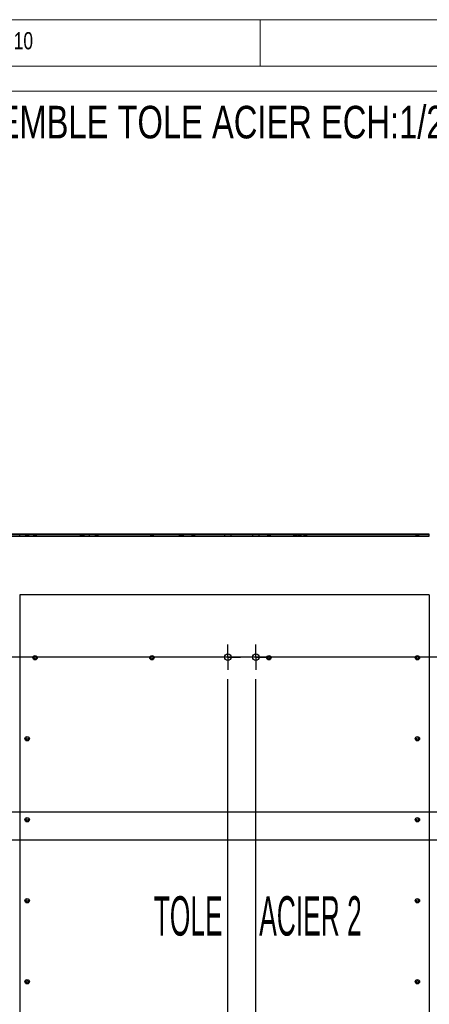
# Model space of a CAD drawing. Header units: millimetres. Extents: x 5 to 589, y 5 to 415.
# Tile 11 of 12: x 471 to 515, y 309 to 415. Entities that reach past the tile are written whole.
import ezdxf

# ---------------------------------------------------------------- set-up
doc = ezdxf.new("R2010")
doc.units = ezdxf.units.MM
doc.linetypes.add('CENTERX2', pattern=[20.32, 12.7, -2.54, 2.54, -2.54])
for name, color, linetype in [('COTES', 1, 'Continuous'), ('NOTES', 6, 'Continuous'), ('TRAIT-MIXTES', 3, 'CENTERX2')]:
    doc.layers.add(name, color=color, linetype=linetype)
doc.layers.add('TRAIT-FORT', color=4, linetype='Continuous', lineweight=25)
doc.styles.add('SLDTEXTSTYLE0', font='TXT', dxfattribs={"width": 0.75})
doc.styles.add('SLDTEXTSTYLE8', font='TXT', dxfattribs={"width": 0.500004})
doc.styles.add('SLDTEXTSTYLE9', font='TXT', dxfattribs={"width": 0.48661})
doc.dimstyles.new('SLDDIMSTYLE1', dxfattribs={"dimtxt": 3, "dimasz": 2, "dimexe": 0, "dimexo": 0.0625, "dimgap": 0.75, "dimtad": 0, "dimtih": 1, "dimtoh": 1, "dimdec": 0, "dimlfac": 20, "dimrnd": 1e-09, "dimzin": 12, "dimdsep": 46, "dimtxsty": 'SLDTEXTSTYLE0', "dimsah": 1, "dimcen": 0.09, "dimadec": 0, "dimazin": 3, "dimtfac": 1, "dimtdec": 0, "dimtofl": 0, "dimtmove": 0, "dimatfit": 3, "dimfxl": 1, "dimfrac": 2, "dimtolj": 1, "dimtzin": 12, "dimarcsym": 0})

# ---------------------------------------------------------------- blocks, each defined once
blk = doc.blocks.new('_D_8')
at = {"layer": 'COTES', "color": 1, "transparency": 16777216}
for p, q in [((493.53, 234.2), (493.53, 344.17)), ((492.62, 229.2), (493.53, 234.2)), ((492.62, 229.2), (492.62, 224.2)), ((452.63, 225.2), (492.62, 225.2))]:
    blk.add_line(p, q, dxfattribs=at)
blk.add_solid([(492.62, 225.2), (490.62, 225.7), (490.62, 224.7)], dxfattribs=at)
at = {"layer": 'COTES', "color": 1, "transparency": 16777216, "insert": (491.14, 215.34), "char_height": 3, "attachment_point": 1, "rotation": 90, "style": 'SLDTEXTSTYLE0'}
blk.add_mtext('1517', dxfattribs=at)
blk = doc.blocks.new('_D_9')
at = {"layer": 'COTES', "color": 1, "transparency": 16777216}
for p, q in [((496.53, 234.2), (496.53, 344.17)), ((497.43, 229.2), (496.53, 234.2)), ((497.43, 229.2), (497.43, 224.2)), ((492.62, 225.2), (497.43, 225.2))]:
    blk.add_line(p, q, dxfattribs=at)
blk.add_solid([(497.43, 225.2), (495.43, 225.7), (495.43, 224.7)], dxfattribs=at)
at = {"layer": 'COTES', "color": 1, "transparency": 16777216, "insert": (495.95, 215.34), "char_height": 3, "attachment_point": 1, "rotation": 90, "style": 'SLDTEXTSTYLE0'}
blk.add_mtext('1577', dxfattribs=at)
blk = doc.blocks.new('_D_11')
at = {"layer": 'COTES', "color": 1, "transparency": 16777216}
for p, q in [((546.4, 234.2), (546.4, 344.17)), ((543.35, 229.2), (546.4, 234.2)), ((543.35, 229.2), (543.35, 224.2)), ((520.68, 225.2), (543.35, 225.2))]:
    blk.add_line(p, q, dxfattribs=at)
blk.add_solid([(543.35, 225.2), (541.35, 225.7), (541.35, 224.7)], dxfattribs=at)
at = {"layer": 'COTES', "color": 1, "transparency": 16777216, "insert": (541.87, 215.34), "char_height": 3, "attachment_point": 1, "rotation": 90, "style": 'SLDTEXTSTYLE0'}
blk.add_mtext('2574', dxfattribs=at)
blk = doc.blocks.new('_D_12')
at = {"layer": 'COTES', "color": 1, "transparency": 16777216}
for p, q in [((549.4, 242.28), (549.4, 344.17)), ((548.16, 237.28), (549.4, 242.28)), ((548.16, 237.28), (548.16, 224.2)), ((543.35, 225.2), (548.16, 225.2))]:
    blk.add_line(p, q, dxfattribs=at)
blk.add_solid([(548.16, 225.2), (546.16, 225.7), (546.16, 224.7)], dxfattribs=at)
at = {"layer": 'COTES', "color": 1, "transparency": 16777216, "insert": (546.68, 215.34), "char_height": 3, "attachment_point": 1, "rotation": 90, "style": 'SLDTEXTSTYLE0'}
blk.add_mtext('2634', dxfattribs=at)
blk = doc.blocks.new('_D_16')
at = {"layer": 'COTES', "color": 1, "transparency": 16777216}
for p, q in [((576.15, 234.2), (576.15, 324.54)), ((574.37, 229.2), (576.15, 234.2)), ((574.37, 229.2), (574.37, 224.2)), ((568.43, 225.2), (574.37, 225.2))]:
    blk.add_line(p, q, dxfattribs=at)
blk.add_solid([(574.37, 225.2), (572.37, 225.7), (572.37, 224.7)], dxfattribs=at)
at = {"layer": 'COTES', "color": 1, "transparency": 16777216, "insert": (572.88, 215.34), "char_height": 3, "attachment_point": 1, "rotation": 90, "style": 'SLDTEXTSTYLE0'}
blk.add_mtext('3169', dxfattribs=at)
blk = doc.blocks.new('_D_19')
at = {"layer": 'COTES', "color": 1, "transparency": 16777216}
for p, q in [((412.56, 353.2), (412.56, 346.52)), ((544.05, 346.52), (411.56, 346.52))]:
    blk.add_line(p, q, dxfattribs=at)
blk.add_solid([(412.56, 346.52), (413.06, 348.52), (412.06, 348.52)], dxfattribs=at)
at = {"layer": 'COTES', "color": 1, "transparency": 16777216, "insert": (404.91, 348), "char_height": 3, "attachment_point": 1, "style": 'SLDTEXTSTYLE0'}
blk.add_mtext('134', dxfattribs=at)
blk = doc.blocks.new('_D_20')
at = {"layer": 'COTES', "color": 1, "transparency": 16777216}
for p, q in [((412.56, 346.52), (412.56, 330.8)), ((416.56, 330.8), (411.56, 330.8)), ((416.56, 330.8), (421.56, 329.89)), ((421.56, 329.89), (573.8, 329.89))]:
    blk.add_line(p, q, dxfattribs=at)
blk.add_solid([(412.56, 330.8), (413.06, 332.8), (412.06, 332.8)], dxfattribs=at)
at = {"layer": 'COTES', "color": 1, "transparency": 16777216, "insert": (404.91, 332.28), "char_height": 3, "attachment_point": 1, "style": 'SLDTEXTSTYLE0'}
blk.add_mtext('466', dxfattribs=at)
blk = doc.blocks.new('_D_21')
at = {"layer": 'COTES', "color": 1, "transparency": 16777216}
for p, q in [((412.56, 330.8), (412.56, 325.99)), ((416.56, 325.99), (421.56, 326.89)), ((421.56, 326.89), (573.8, 326.89)), ((416.56, 325.99), (411.56, 325.99))]:
    blk.add_line(p, q, dxfattribs=at)
blk.add_solid([(412.56, 325.99), (413.06, 327.99), (412.06, 327.99)], dxfattribs=at)
at = {"layer": 'COTES', "color": 1, "transparency": 16777216, "insert": (404.91, 327.47), "char_height": 3, "attachment_point": 1, "style": 'SLDTEXTSTYLE0'}
blk.add_mtext('526', dxfattribs=at)
blk = doc.blocks.new('_D_22')
at = {"layer": 'COTES', "color": 1, "transparency": 16777216}
for p, q in [((412.56, 325.99), (412.56, 307.36)), ((416.56, 307.36), (411.56, 307.36)), ((416.56, 307.36), (421.56, 305.7)), ((421.56, 305.7), (554.93, 305.7))]:
    blk.add_line(p, q, dxfattribs=at)
blk.add_solid([(412.56, 307.36), (413.06, 309.36), (412.06, 309.36)], dxfattribs=at)
at = {"layer": 'COTES', "color": 1, "transparency": 16777216, "insert": (404.91, 308.85), "char_height": 3, "attachment_point": 1, "style": 'SLDTEXTSTYLE0'}
blk.add_mtext('950', dxfattribs=at)
blk = doc.blocks.new('_D_23')
at = {"layer": 'COTES', "color": 1, "transparency": 16777216}
for p, q in [((412.56, 307.36), (412.56, 302.55)), ((416.56, 302.55), (421.56, 304.2)), ((421.56, 304.2), (520.18, 304.2)), ((416.56, 302.55), (411.56, 302.55))]:
    blk.add_line(p, q, dxfattribs=at)
blk.add_solid([(412.56, 302.55), (413.06, 304.55), (412.06, 304.55)], dxfattribs=at)
at = {"layer": 'COTES', "color": 1, "transparency": 16777216, "insert": (404.91, 304.04), "char_height": 3, "attachment_point": 1, "style": 'SLDTEXTSTYLE0'}
blk.add_mtext('980', dxfattribs=at)
blk = doc.blocks.new('_D_24')
at = {"layer": 'COTES', "color": 1, "transparency": 16777216}
for p, q in [((412.56, 302.55), (412.56, 283.61)), ((416.56, 283.61), (411.56, 283.61)), ((416.56, 283.61), (421.56, 282.7)), ((421.56, 282.7), (520.18, 282.7))]:
    blk.add_line(p, q, dxfattribs=at)
blk.add_solid([(412.56, 283.61), (413.06, 285.61), (412.06, 285.61)], dxfattribs=at)
at = {"layer": 'COTES', "color": 1, "transparency": 16777216, "insert": (402.7, 285.1), "char_height": 3, "attachment_point": 1, "style": 'SLDTEXTSTYLE0'}
blk.add_mtext('1410', dxfattribs=at)
blk = doc.blocks.new('_D_25')
at = {"layer": 'COTES', "color": 1, "transparency": 16777216}
for p, q in [((412.56, 283.61), (412.56, 278.8)), ((416.56, 278.8), (421.56, 279.7)), ((421.56, 279.7), (554.93, 279.7)), ((416.56, 278.8), (411.56, 278.8))]:
    blk.add_line(p, q, dxfattribs=at)
blk.add_solid([(412.56, 278.8), (413.06, 280.8), (412.06, 280.8)], dxfattribs=at)
at = {"layer": 'COTES', "color": 1, "transparency": 16777216, "insert": (402.7, 280.29), "char_height": 3, "attachment_point": 1, "style": 'SLDTEXTSTYLE0'}
blk.add_mtext('1470', dxfattribs=at)
blk = doc.blocks.new('_D_26')
at = {"layer": 'COTES', "color": 1, "transparency": 16777216}
for p, q in [((412.56, 278.8), (412.56, 265.76)), ((417.99, 265.76), (411.56, 265.76)), ((417.99, 265.76), (422.99, 262.14)), ((422.99, 262.14), (573.8, 262.14))]:
    blk.add_line(p, q, dxfattribs=at)
blk.add_solid([(412.56, 265.76), (413.06, 267.76), (412.06, 267.76)], dxfattribs=at)
at = {"layer": 'COTES', "color": 1, "transparency": 16777216, "insert": (402.7, 267.25), "char_height": 3, "attachment_point": 1, "style": 'SLDTEXTSTYLE0'}
blk.add_mtext('1821', dxfattribs=at)
blk = doc.blocks.new('_D_28')
at = {"layer": 'COTES', "color": 1, "transparency": 16777216}
for p, q in [((412.56, 260.39), (412.56, 256.14)), ((416.56, 256.14), (421.56, 259.14)), ((421.56, 259.14), (573.8, 259.14)), ((416.56, 256.14), (411.56, 256.14))]:
    blk.add_line(p, q, dxfattribs=at)
blk.add_solid([(412.56, 256.14), (413.06, 258.14), (412.06, 258.14)], dxfattribs=at)
at = {"layer": 'COTES', "color": 1, "transparency": 16777216, "insert": (402.7, 257.63), "char_height": 3, "attachment_point": 1, "style": 'SLDTEXTSTYLE0'}
blk.add_mtext('1881', dxfattribs=at)
blk = doc.blocks.new('_D_30')
at = {"layer": 'COTES', "color": 1, "transparency": 16777216}
for p, q in [((412.56, 251.33), (412.56, 243.82)), ((416.56, 243.82), (411.56, 243.82)), ((416.56, 243.82), (421.56, 242.52)), ((421.56, 242.52), (544.05, 242.52))]:
    blk.add_line(p, q, dxfattribs=at)
blk.add_solid([(412.56, 243.82), (413.06, 245.82), (412.06, 245.82)], dxfattribs=at)
at = {"layer": 'COTES', "color": 1, "transparency": 16777216, "insert": (402.7, 245.31), "char_height": 3, "attachment_point": 1, "style": 'SLDTEXTSTYLE0'}
blk.add_mtext('2214', dxfattribs=at)
blk = doc.blocks.new('SW_CENTERMARKSYMBOL_18')
at = {"layer": 'TRAIT-MIXTES', "color": 0}
for p, q in [((0, 1), (0, 1.35)), ((-1, 0), (-1.35, 0)), ((0, 0), (-1, 0)), ((0, 0), (0, 1)), ((0, 0), (0, -1)), ((0, 0), (1, 0)), ((1, 0), (1.35, 0)), ((0, -1), (0, -1.35))]:
    blk.add_line(p, q, dxfattribs=at)
blk = doc.blocks.new('SW_CENTERMARKSYMBOL_19')
at = {"layer": 'TRAIT-MIXTES', "color": 0}
for p, q in [((0, 1), (0, 1.35)), ((-1, 0), (-1.35, 0)), ((0, 0), (-1, 0)), ((0, 0), (0, 1)), ((0, 0), (0, -1)), ((0, 0), (1, 0)), ((1, 0), (1.35, 0)), ((0, -1), (0, -1.35))]:
    blk.add_line(p, q, dxfattribs=at)

msp = doc.modelspace()

# ---------------------------------------------------------------- linework, layer by layer
at = {"color": 7, "linetype": 'Continuous', "lineweight": 18}
for p, q in [((589, 415), (5, 415)), ((497, 415), (497, 410)), ((584, 410), (10, 410)), ((583.94988, 407.3101), (399.44584, 407.3101))]:
    msp.add_line(p, q, dxfattribs=at)
at = {"layer": 'TRAIT-FORT', "color": 4, "linetype": 'Continuous', "lineweight": 25}
for p, q in [((478.67623, 359.71621), (417.67673, 359.71621)), ((441.1599, 359.71621), (478.67623, 359.71621)), ((471.17673, 359.51621), (471.17673, 359.71621)), ((515.12673, 359.71621), (471.17673, 359.71621)), ((471.74173, 359.71621), (471.86423, 359.59371)), ((471.74173, 359.71621), (471.86423, 359.59371)), ((471.74173, 359.71621), (471.86423, 359.59371)), ((471.74173, 359.71621), (471.86423, 359.59371)), ((471.74173, 359.71621), (471.86423, 359.59371)), ((472.21173, 359.71621), (471.74173, 359.71621)), ((472.21173, 359.71621), (471.74173, 359.71621)), ((472.21173, 359.71621), (471.74173, 359.71621)), ((472.21173, 359.71621), (471.74173, 359.71621)), ((472.21173, 359.71621), (471.74173, 359.71621)), ((472.08923, 359.59371), (472.21173, 359.71621)), ((472.08923, 359.59371), (472.21173, 359.71621)), ((472.08923, 359.59371), (472.21173, 359.71621)), ((472.08923, 359.59371), (472.21173, 359.71621)), ((472.08923, 359.59371), (472.21173, 359.71621)), ((472.59334, 359.71621), (472.71584, 359.59371)), ((473.06334, 359.71621), (472.59334, 359.71621)), ((472.94084, 359.59371), (473.06334, 359.71621)), ((477.59123, 359.71621), (477.71373, 359.59371)), ((477.59123, 359.71621), (477.71373, 359.59371)), ((477.59123, 359.71621), (477.71373, 359.59371)), ((477.59123, 359.71621), (477.71373, 359.59371)), ((477.59123, 359.71621), (477.71373, 359.59371)), ((477.59123, 359.71621), (477.71373, 359.59371)), ((478.06123, 359.71621), (477.59123, 359.71621)), ((478.06123, 359.71621), (477.59123, 359.71621)), ((478.06123, 359.71621), (477.59123, 359.71621)), ((478.06123, 359.71621), (477.59123, 359.71621)), ((478.06123, 359.71621), (477.59123, 359.71621)), ((478.06123, 359.71621), (477.59123, 359.71621)), ((477.69272, 359.71621), (477.81522, 359.59371)), ((478.16272, 359.71621), (477.69272, 359.71621)), ((477.93873, 359.59371), (478.06123, 359.71621)), ((477.93873, 359.59371), (478.06123, 359.71621)), ((477.93873, 359.59371), (478.06123, 359.71621)), ((477.93873, 359.59371), (478.06123, 359.71621)), ((477.93873, 359.59371), (478.06123, 359.71621)), ((477.93873, 359.59371), (478.06123, 359.71621)), ((478.04022, 359.59371), (478.16272, 359.71621)), ((478.67623, 359.51621), (478.67623, 359.71621)), ((478.67673, 359.51621), (478.67673, 359.71621)), ((478.67673, 359.71621), (515.12673, 359.71621)), ((479.19123, 359.71621), (479.31373, 359.59371)), ((479.19123, 359.71621), (479.31373, 359.59371)), ((479.19123, 359.71621), (479.31373, 359.59371)), ((479.19123, 359.71621), (479.31373, 359.59371)), ((479.19123, 359.71621), (479.31373, 359.59371)), ((479.19123, 359.71621), (479.31373, 359.59371)), ((479.19123, 359.71621), (479.31373, 359.59371)), ((479.66123, 359.71621), (479.19123, 359.71621)), ((479.66123, 359.71621), (479.19123, 359.71621)), ((479.66123, 359.71621), (479.19123, 359.71621)), ((479.66123, 359.71621), (479.19123, 359.71621)), ((479.66123, 359.71621), (479.19123, 359.71621)), ((479.66123, 359.71621), (479.19123, 359.71621)), ((479.66123, 359.71621), (479.19123, 359.71621)), ((479.53873, 359.59371), (479.66123, 359.71621)), ((479.53873, 359.59371), (479.66123, 359.71621)), ((479.53873, 359.59371), (479.66123, 359.71621)), ((479.53873, 359.59371), (479.66123, 359.71621)), ((479.53873, 359.59371), (479.66123, 359.71621)), ((479.53873, 359.59371), (479.66123, 359.71621)), ((479.53873, 359.59371), (479.66123, 359.71621)), ((485.14253, 359.71621), (485.26503, 359.59371)), ((485.61253, 359.71621), (485.14253, 359.71621)), ((485.49003, 359.59371), (485.61253, 359.71621)), ((488.22744, 359.71621), (488.34994, 359.59371)), ((488.69744, 359.71621), (488.22744, 359.71621)), ((488.3703, 359.71621), (488.4928, 359.59371)), ((488.8403, 359.71621), (488.3703, 359.71621)), ((488.57494, 359.59371), (488.69744, 359.71621)), ((488.7178, 359.59371), (488.8403, 359.71621)), ((489.58101, 359.71621), (489.70351, 359.59371)), ((490.05101, 359.71621), (489.58101, 359.71621)), ((489.92851, 359.59371), (490.05101, 359.71621)), ((493.17672, 359.71621), (493.17672, 359.51621)), ((493.17672, 359.71621), (493.17672, 359.51621)), ((493.87672, 359.71621), (493.17672, 359.71621)), ((493.87672, 359.71621), (493.17672, 359.71621)), ((493.87672, 359.51621), (493.87672, 359.71621)), ((493.87672, 359.51621), (493.87672, 359.71621)), ((496.17672, 359.71621), (496.17672, 359.51621)), ((496.17672, 359.71621), (496.17672, 359.51621)), ((496.87672, 359.71621), (496.17672, 359.71621)), ((496.87672, 359.71621), (496.17672, 359.71621)), ((496.87672, 359.51621), (496.87672, 359.71621)), ((496.87672, 359.51621), (496.87672, 359.71621)), ((497.69173, 359.71621), (497.81423, 359.59371)), ((498.16173, 359.71621), (497.69173, 359.71621)), ((498.03923, 359.59371), (498.16173, 359.71621)), ((500.51648, 359.71621), (500.63898, 359.59371)), ((500.98648, 359.71621), (500.51648, 359.71621)), ((500.86398, 359.59371), (500.98648, 359.71621)), ((501.00601, 359.71621), (501.12851, 359.59371)), ((501.47601, 359.71621), (501.00601, 359.71621)), ((501.35351, 359.59371), (501.47601, 359.71621)), ((501.61137, 359.71621), (501.73387, 359.59371)), ((502.08137, 359.71621), (501.61137, 359.71621)), ((501.95887, 359.59371), (502.08137, 359.71621)), ((513.64173, 359.71621), (513.76423, 359.59371)), ((513.64173, 359.71621), (513.76423, 359.59371)), ((513.64173, 359.71621), (513.76423, 359.59371)), ((513.64173, 359.71621), (513.76423, 359.59371)), ((513.64173, 359.71621), (513.76423, 359.59371)), ((513.64173, 359.71621), (513.76423, 359.59371)), ((513.64173, 359.71621), (513.76423, 359.59371)), ((513.64173, 359.71621), (513.76423, 359.59371)), ((513.64173, 359.71621), (513.76423, 359.59371)), ((513.64173, 359.71621), (513.76423, 359.59371)), ((513.64173, 359.71621), (513.76423, 359.59371)), ((513.64173, 359.71621), (513.76423, 359.59371)), ((513.64173, 359.71621), (513.76423, 359.59371)), ((514.11173, 359.71621), (513.64173, 359.71621)), ((514.11173, 359.71621), (513.64173, 359.71621)), ((514.11173, 359.71621), (513.64173, 359.71621)), ((514.11173, 359.71621), (513.64173, 359.71621)), ((514.11173, 359.71621), (513.64173, 359.71621)), ((514.11173, 359.71621), (513.64173, 359.71621)), ((514.11173, 359.71621), (513.64173, 359.71621)), ((514.11173, 359.71621), (513.64173, 359.71621)), ((514.11173, 359.71621), (513.64173, 359.71621)), ((514.11173, 359.71621), (513.64173, 359.71621)), ((514.11173, 359.71621), (513.64173, 359.71621)), ((514.11173, 359.71621), (513.64173, 359.71621)), ((514.11173, 359.71621), (513.64173, 359.71621)), ((513.98923, 359.59371), (514.11173, 359.71621)), ((513.98923, 359.59371), (514.11173, 359.71621)), ((513.98923, 359.59371), (514.11173, 359.71621)), ((513.98923, 359.59371), (514.11173, 359.71621)), ((513.98923, 359.59371), (514.11173, 359.71621)), ((513.98923, 359.59371), (514.11173, 359.71621)), ((513.98923, 359.59371), (514.11173, 359.71621)), ((513.98923, 359.59371), (514.11173, 359.71621)), ((513.98923, 359.59371), (514.11173, 359.71621)), ((513.98923, 359.59371), (514.11173, 359.71621)), ((513.98923, 359.59371), (514.11173, 359.71621)), ((513.98923, 359.59371), (514.11173, 359.71621)), ((513.98923, 359.59371), (514.11173, 359.71621)), ((515.12673, 359.51621), (515.12673, 359.71621)), ((478.67623, 359.51621), (417.67673, 359.51621)), ((441.1599, 359.51621), (478.67623, 359.51621)), ((515.12673, 359.51621), (471.17673, 359.51621)), ((471.86423, 359.59371), (471.86423, 359.51621)), ((471.86423, 359.59371), (471.86423, 359.51621)), ((471.86423, 359.59371), (471.86423, 359.51621)), ((471.86423, 359.59371), (471.86423, 359.51621)), ((471.86423, 359.59371), (471.86423, 359.51621)), ((472.08923, 359.59371), (471.86423, 359.59371)), ((472.08923, 359.59371), (471.86423, 359.59371)), ((472.08923, 359.59371), (471.86423, 359.59371)), ((472.08923, 359.59371), (471.86423, 359.59371)), ((472.08923, 359.59371), (471.86423, 359.59371)), ((472.08923, 359.51621), (471.86423, 359.51621)), ((472.08923, 359.51621), (471.86423, 359.51621)), ((472.08923, 359.51621), (471.86423, 359.51621)), ((472.08923, 359.51621), (471.86423, 359.51621)), ((472.08923, 359.51621), (471.86423, 359.51621)), ((472.08923, 359.51621), (472.08923, 359.59371)), ((472.08923, 359.51621), (472.08923, 359.59371)), ((472.08923, 359.51621), (472.08923, 359.59371)), ((472.08923, 359.51621), (472.08923, 359.59371)), ((472.08923, 359.51621), (472.08923, 359.59371)), ((472.71584, 359.59371), (472.71584, 359.51621)), ((472.94084, 359.59371), (472.71584, 359.59371)), ((472.94084, 359.51621), (472.71584, 359.51621)), ((472.94084, 359.51621), (472.94084, 359.59371)), ((477.71373, 359.59371), (477.71373, 359.51621)), ((477.71373, 359.59371), (477.71373, 359.51621)), ((477.71373, 359.59371), (477.71373, 359.51621)), ((477.71373, 359.59371), (477.71373, 359.51621)), ((477.71373, 359.59371), (477.71373, 359.51621)), ((477.71373, 359.59371), (477.71373, 359.51621)), ((477.93873, 359.59371), (477.71373, 359.59371)), ((477.93873, 359.59371), (477.71373, 359.59371)), ((477.93873, 359.59371), (477.71373, 359.59371)), ((477.93873, 359.59371), (477.71373, 359.59371)), ((477.93873, 359.59371), (477.71373, 359.59371)), ((477.93873, 359.59371), (477.71373, 359.59371)), ((477.93873, 359.51621), (477.71373, 359.51621)), ((477.93873, 359.51621), (477.71373, 359.51621)), ((477.93873, 359.51621), (477.71373, 359.51621)), ((477.93873, 359.51621), (477.71373, 359.51621)), ((477.93873, 359.51621), (477.71373, 359.51621)), ((477.93873, 359.51621), (477.71373, 359.51621)), ((477.81522, 359.59371), (477.81522, 359.51621)), ((478.04022, 359.59371), (477.81522, 359.59371)), ((478.04022, 359.51621), (477.81522, 359.51621)), ((477.93873, 359.51621), (477.93873, 359.59371)), ((477.93873, 359.51621), (477.93873, 359.59371)), ((477.93873, 359.51621), (477.93873, 359.59371)), ((477.93873, 359.51621), (477.93873, 359.59371)), ((477.93873, 359.51621), (477.93873, 359.59371)), ((477.93873, 359.51621), (477.93873, 359.59371)), ((478.04022, 359.51621), (478.04022, 359.59371)), ((478.67673, 359.51621), (515.12673, 359.51621)), ((479.31373, 359.59371), (479.31373, 359.51621)), ((479.31373, 359.59371), (479.31373, 359.51621)), ((479.31373, 359.59371), (479.31373, 359.51621)), ((479.31373, 359.59371), (479.31373, 359.51621)), ((479.31373, 359.59371), (479.31373, 359.51621)), ((479.31373, 359.59371), (479.31373, 359.51621)), ((479.31373, 359.59371), (479.31373, 359.51621)), ((479.53873, 359.59371), (479.31373, 359.59371)), ((479.53873, 359.59371), (479.31373, 359.59371)), ((479.53873, 359.59371), (479.31373, 359.59371)), ((479.53873, 359.59371), (479.31373, 359.59371)), ((479.53873, 359.59371), (479.31373, 359.59371)), ((479.53873, 359.59371), (479.31373, 359.59371)), ((479.53873, 359.59371), (479.31373, 359.59371)), ((479.53873, 359.51621), (479.31373, 359.51621)), ((479.53873, 359.51621), (479.31373, 359.51621)), ((479.53873, 359.51621), (479.31373, 359.51621)), ((479.53873, 359.51621), (479.31373, 359.51621)), ((479.53873, 359.51621), (479.31373, 359.51621)), ((479.53873, 359.51621), (479.31373, 359.51621)), ((479.53873, 359.51621), (479.31373, 359.51621)), ((479.53873, 359.51621), (479.53873, 359.59371)), ((479.53873, 359.51621), (479.53873, 359.59371)), ((479.53873, 359.51621), (479.53873, 359.59371)), ((479.53873, 359.51621), (479.53873, 359.59371)), ((479.53873, 359.51621), (479.53873, 359.59371)), ((479.53873, 359.51621), (479.53873, 359.59371)), ((479.53873, 359.51621), (479.53873, 359.59371)), ((485.26503, 359.59371), (485.26503, 359.51621)), ((485.49003, 359.59371), (485.26503, 359.59371)), ((485.49003, 359.51621), (485.26503, 359.51621)), ((485.49003, 359.51621), (485.49003, 359.59371)), ((488.34994, 359.59371), (488.34994, 359.51621)), ((488.57494, 359.59371), (488.34994, 359.59371)), ((488.57494, 359.51621), (488.34994, 359.51621)), ((488.4928, 359.59371), (488.4928, 359.51621)), ((488.7178, 359.59371), (488.4928, 359.59371)), ((488.7178, 359.51621), (488.4928, 359.51621)), ((488.57494, 359.51621), (488.57494, 359.59371)), ((488.7178, 359.51621), (488.7178, 359.59371)), ((489.70351, 359.59371), (489.70351, 359.51621)), ((489.92851, 359.59371), (489.70351, 359.59371)), ((489.92851, 359.51621), (489.70351, 359.51621)), ((489.92851, 359.51621), (489.92851, 359.59371)), ((493.87672, 359.51621), (493.17672, 359.51621)), ((493.87672, 359.51621), (493.17672, 359.51621)), ((496.87672, 359.51621), (496.17672, 359.51621)), ((496.87672, 359.51621), (496.17672, 359.51621)), ((497.81423, 359.59371), (497.81423, 359.51621)), ((498.03923, 359.59371), (497.81423, 359.59371)), ((498.03923, 359.51621), (497.81423, 359.51621)), ((498.03923, 359.51621), (498.03923, 359.59371)), ((500.63898, 359.59371), (500.63898, 359.51621)), ((500.86398, 359.59371), (500.63898, 359.59371)), ((500.86398, 359.51621), (500.63898, 359.51621)), ((500.86398, 359.51621), (500.86398, 359.59371)), ((501.12851, 359.59371), (501.12851, 359.51621)), ((501.35351, 359.59371), (501.12851, 359.59371)), ((501.35351, 359.51621), (501.12851, 359.51621)), ((501.35351, 359.51621), (501.35351, 359.59371)), ((501.73387, 359.59371), (501.73387, 359.51621)), ((501.95887, 359.59371), (501.73387, 359.59371)), ((501.95887, 359.51621), (501.73387, 359.51621)), ((501.95887, 359.51621), (501.95887, 359.59371)), ((513.76423, 359.59371), (513.76423, 359.51621)), ((513.76423, 359.59371), (513.76423, 359.51621)), ((513.76423, 359.59371), (513.76423, 359.51621)), ((513.76423, 359.59371), (513.76423, 359.51621)), ((513.76423, 359.59371), (513.76423, 359.51621)), ((513.76423, 359.59371), (513.76423, 359.51621)), ((513.76423, 359.59371), (513.76423, 359.51621)), ((513.76423, 359.59371), (513.76423, 359.51621)), ((513.76423, 359.59371), (513.76423, 359.51621)), ((513.76423, 359.59371), (513.76423, 359.51621)), ((513.76423, 359.59371), (513.76423, 359.51621)), ((513.76423, 359.59371), (513.76423, 359.51621)), ((513.76423, 359.59371), (513.76423, 359.51621)), ((513.98923, 359.59371), (513.76423, 359.59371)), ((513.98923, 359.59371), (513.76423, 359.59371)), ((513.98923, 359.59371), (513.76423, 359.59371)), ((513.98923, 359.59371), (513.76423, 359.59371)), ((513.98923, 359.59371), (513.76423, 359.59371)), ((513.98923, 359.59371), (513.76423, 359.59371)), ((513.98923, 359.59371), (513.76423, 359.59371)), ((513.98923, 359.59371), (513.76423, 359.59371)), ((513.98923, 359.59371), (513.76423, 359.59371)), ((513.98923, 359.59371), (513.76423, 359.59371)), ((513.98923, 359.59371), (513.76423, 359.59371)), ((513.98923, 359.59371), (513.76423, 359.59371)), ((513.98923, 359.59371), (513.76423, 359.59371)), ((513.98923, 359.51621), (513.76423, 359.51621)), ((513.98923, 359.51621), (513.76423, 359.51621)), ((513.98923, 359.51621), (513.76423, 359.51621)), ((513.98923, 359.51621), (513.76423, 359.51621)), ((513.98923, 359.51621), (513.76423, 359.51621)), ((513.98923, 359.51621), (513.76423, 359.51621)), ((513.98923, 359.51621), (513.76423, 359.51621)), ((513.98923, 359.51621), (513.76423, 359.51621)), ((513.98923, 359.51621), (513.76423, 359.51621)), ((513.98923, 359.51621), (513.76423, 359.51621)), ((513.98923, 359.51621), (513.76423, 359.51621)), ((513.98923, 359.51621), (513.76423, 359.51621)), ((513.98923, 359.51621), (513.76423, 359.51621)), ((513.98923, 359.51621), (513.98923, 359.59371)), ((513.98923, 359.51621), (513.98923, 359.59371)), ((513.98923, 359.51621), (513.98923, 359.59371)), ((513.98923, 359.51621), (513.98923, 359.59371)), ((513.98923, 359.51621), (513.98923, 359.59371)), ((513.98923, 359.51621), (513.98923, 359.59371)), ((513.98923, 359.51621), (513.98923, 359.59371)), ((513.98923, 359.51621), (513.98923, 359.59371)), ((513.98923, 359.51621), (513.98923, 359.59371)), ((513.98923, 359.51621), (513.98923, 359.59371)), ((513.98923, 359.51621), (513.98923, 359.59371)), ((513.98923, 359.51621), (513.98923, 359.59371)), ((513.98923, 359.51621), (513.98923, 359.59371)), ((471.17673, 353.20418), (471.17673, 300.75418)), ((515.12673, 353.20418), (471.17673, 353.20418)), ((515.12673, 353.20418), (515.12673, 300.75418))]:
    msp.add_line(p, q, dxfattribs=at)
for centre, radius in [((472.82834, 346.45418), 0.235), ((472.82834, 346.45418), 0.1125), ((485.37753, 346.45418), 0.235), ((485.37753, 346.45418), 0.1125), ((493.52672, 346.51761), 0.35), ((496.52672, 346.51761), 0.35), ((497.92673, 346.45418), 0.235), ((497.92673, 346.45418), 0.1125), ((513.87673, 346.45418), 0.235), ((513.87673, 346.45418), 0.1125), ((471.97673, 337.75418), 0.235), ((471.97673, 337.75418), 0.1125), ((513.87673, 337.75418), 0.235), ((513.87673, 337.75418), 0.1125), ((471.97673, 329.05418), 0.235), ((471.97673, 329.05418), 0.1125), ((513.87673, 329.05418), 0.235), ((513.87673, 329.05418), 0.1125), ((471.97673, 320.35418), 0.235), ((513.87673, 320.35418), 0.235), ((471.97673, 320.35418), 0.1125), ((513.87673, 320.35418), 0.1125), ((471.97673, 311.65418), 0.235), ((471.97673, 311.65418), 0.1125), ((513.87673, 311.65418), 0.235), ((513.87673, 311.65418), 0.1125)]:
    msp.add_circle(centre, radius, dxfattribs=at)

# ---------------------------------------------------------------- block references
at = {"layer": 'TRAIT-MIXTES', "color": 3}
for name, p in [('SW_CENTERMARKSYMBOL_19', (493.52672, 346.51761)), ('SW_CENTERMARKSYMBOL_18', (496.52672, 346.51761))]:
    msp.add_blockref(name, p, dxfattribs=at)

# ---------------------------------------------------------------- texts
at = {"layer": 'NOTES', "color": 211}
for s, insert, char_height, attachment_point, style in [('10', (470.54167, 413.66802), 1.852083, 1, 'SLDTEXTSTYLE0'), ('ENSEMBLE TOLE ACIER ECH:1/20', (461.58421, 405.74845), 3.5, 1, 'SLDTEXTSTYLE0'), ('TOLE ACIER 3', (530.79708, 338.30217), 4.2333333, 2, 'SLDTEXTSTYLE9'), ('TOLE     ACIER 2', (496.73445, 320.841), 4.2333333, 2, 'SLDTEXTSTYLE8')]:
    msp.add_mtext(s, dxfattribs=dict(at, insert=insert, char_height=char_height, attachment_point=attachment_point, style=style))

# ---------------------------------------------------------------- dimensions: what is measured, and where the dimension line sits
at = {"layer": 'COTES', "color": 1}
for feature_location, offset, dtype, origin, picture, middle in [((521.17673, 282.70418), (-109.61446, 0.90506), 0, (417.67673, 353.20418), '_D_24', (407.12894, 283.60925)), ((555.92673, 279.70418), (-144.36446, -0.90506), 0, (417.67673, 353.20418), '_D_25', (407.12894, 278.79912)), ((574.80172, 262.14261), (-163.23946, 3.62098), 0, (417.67673, 353.20418), '_D_26', (407.12894, 265.76358)), ((574.80172, 259.14261), (-163.23946, -2.99927), 0, (417.67673, 353.20418), '_D_28', (407.12894, 256.14333)), ((545.05172, 242.51761), (-133.48946, 1.30683), 0, (417.67673, 353.20418), '_D_30', (407.12894, 243.82444)), ((545.05172, 346.51761), (-133.48946, 0), 0, (417.67673, 353.20418), '_D_19', (408.23727, 346.51761)), ((574.80172, 329.89261), (-163.23946, 0.90506), 0, (417.67673, 353.20418), '_D_20', (408.23727, 330.79767)), ((574.80172, 326.89261), (-163.23946, -0.90506), 0, (417.67673, 353.20418), '_D_21', (408.23727, 325.98754)), ((555.92673, 305.70418), (-144.36446, 1.65506), 0, (417.67673, 353.20418), '_D_22', (408.23727, 307.35925)), ((521.17673, 304.20418), (-109.61446, -1.65506), 0, (417.67673, 353.20418), '_D_23', (408.23727, 302.54912)), ((493.52672, 345.16761), (-0.90506, -120.96342), 1, (417.67673, 234.20418), '_D_8', (492.62166, 219.77085)), ((496.52672, 345.16761), (0.90506, -120.96342), 1, (417.67673, 234.20418), '_D_9', (497.43179, 219.77085)), ((546.40172, 345.16761), (-3.04762, -120.96342), 1, (417.67673, 234.20418), '_D_11', (543.3541, 219.77085)), ((549.40172, 345.16761), (-1.2375, -120.96342), 1, (417.67673, 234.20418), '_D_12', (548.16423, 219.77085)), ((576.15172, 325.54261), (-1.78512, -101.33842), 1, (417.67673, 234.20418), '_D_16', (574.3666, 219.77085))]:
    dim = msp.add_ordinate_dim(feature_location=feature_location, offset=offset, dtype=dtype, origin=origin, dimstyle='SLDDIMSTYLE1', dxfattribs=at)
    dim.commit()
    dim.dimension.update_dxf_attribs({"geometry": picture, "text_midpoint": middle})

doc.saveas('drawing.dxf')
